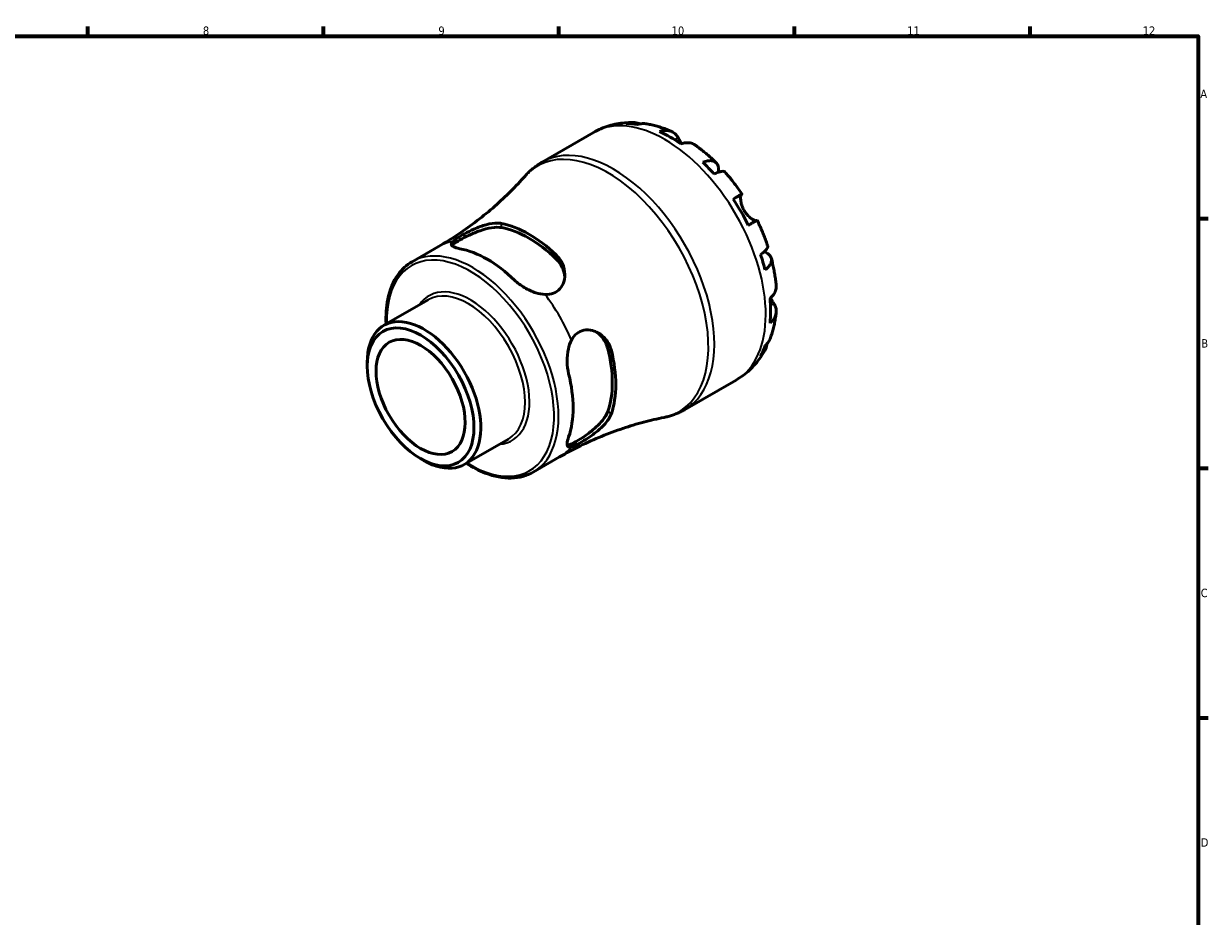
# Model space of a CAD drawing. Header units: millimetres. Extents: x 0 to 902, y 0 to 594.
# Tile 5 of 5: x 471 to 824, y 312 to 578. Entities that reach past the tile are written whole.
import ezdxf

# ---------------------------------------------------------------- set-up
doc = ezdxf.new("R2010")
doc.units = ezdxf.units.MM
for name, color, linetype, lineweight in [('Border (ISO)', 7, 'Continuous', 70), ('Visible (ISO)', 7, 'Continuous', 50), ('Visible Narrow (ISO)', 7, 'Continuous', 35)]:
    doc.layers.add(name, color=color, linetype=linetype, lineweight=lineweight)
doc.styles.add('Note Text (ISO)', font='tahoma.ttf')

# ---------------------------------------------------------------- blocks, each defined once
blk = doc.blocks.new('Borders Default Border')
at = {"layer": 'Border (ISO)'}
for p, q in [((490.58, 574), (490.58, 576.9)), ((560.67, 574), (560.67, 576.9)), ((630.75, 574), (630.75, 576.9)), ((700.83, 574), (700.83, 576.9)), ((770.92, 574), (770.92, 576.9)), ((821, 519.75), (823.9, 519.75)), ((821, 445.5), (823.9, 445.5)), ((821, 371.25), (823.9, 371.25))]:
    blk.add_line(p, q, dxfattribs=at)
at = {"layer": 'Border (ISO)', "flags": 128}
blk.add_lwpolyline([(20, 20), (20, 574), (821, 574), (821, 20), (20, 20)], dxfattribs=at)
at = {"layer": 'Border (ISO)', "color": 232, "true_color": 0xca0064, "char_height": 2.5, "attachment_point": 7, "style": 'Note Text (ISO)'}
for s, insert in [('8', (524.81, 574.34)), ('9', (594.88, 574.35)), ('10', (664.29, 574.35)), ('11', (734.37, 574.4)), ('12', (804.46, 574.4)), ('A', (821.59, 555.62)), ('B', (821.89, 481.37)), ('C', (821.73, 407.08)), ('D', (821.73, 332.88))]:
    blk.add_mtext(s, dxfattribs=dict(at, insert=insert))

msp = doc.modelspace()

# ---------------------------------------------------------------- linework, layer by layer
at = {"layer": 'Visible (ISO)'}
for p, q in [((625.74, 536.55), (641.035, 545.358)), ((587.064, 506.922), (594.895, 511.432)), ((578.675, 487.985), (591.856, 495.576)), ((573.702, 475.838), (573.702, 477.005)), ((668.158, 462.891), (683.453, 471.698)), ((602.53, 446.56), (615.711, 454.151)), ((589.527, 448.356), (590.537, 447.77)), ((623.119, 444.311), (630.951, 448.821))]:
    msp.add_line(p, q, dxfattribs=at)
for centre, major_axis, start_param, end_param in [((663.835, 509.444), (-21.095, 36.633), 5.8322823, 5.9525576), ((663.835, 509.444), (-21.095, 36.633), 5.3930671, 5.6063746), ((663.835, 509.444), (-21.095, 36.633), 5.0468841, 5.1671594), ((663.835, 509.444), (-21.095, 36.633), 4.6076689, 4.8209764), ((621.797, 485.237), (18.251, -31.693), 2.0382553, 2.6780011), ((621.797, 485.237), (17.529, -30.439), 2.0245753, 2.6916811), ((609.423, 478.111), (-18.028, 31.305), 5.1757439, 5.8236978), ((663.835, 509.444), (-21.095, 36.633), 4.2614859, 4.3817613), ((663.835, 509.444), (-21.095, 36.633), 3.8222708, 4.0355783), ((590.603, 467.273), (11.928, -20.713), 5.4958534, 10.2121098), ((621.797, 485.237), (17.529, -30.439), 0.453779, 1.1208847), ((621.797, 485.237), (18.251, -31.693), 0.467459, 1.1072048), ((663.835, 509.444), (21.095, -36.633), 0.3344951, 0.4547705), ((609.423, 478.111), (-18.028, 31.305), 3.6049476, 4.2529014)]:
    msp.add_ellipse(centre, major_axis=major_axis, ratio=0.5780931, start_param=start_param, end_param=end_param, dxfattribs=at)
for major_axis in [(11.212, -19.47), (9.357, -16.248)]:
    msp.add_ellipse((589.589, 466.689), major_axis=major_axis, ratio=0.5780931, dxfattribs=at)
for points, knots in [([(641.035, 545.358), (641.755, 545.773), (642.499, 546.146), (644.021, 546.804), (644.799, 547.088), (646.374, 547.567), (647.172, 547.762), (648.774, 548.064), (649.578, 548.171), (651.184, 548.304), (651.985, 548.329), (652.781, 548.317)], [5.49972085, 5.49972085, 5.49972085, 5.49972085, 5.56615501, 5.56615501, 5.63258916, 5.63258916, 5.69902332, 5.69902332, 5.76545747, 5.76545747, 5.83189163, 5.83189163, 5.83189163, 5.83189163]), ([(650.757, 548.052), (651.32, 548.211), (651.898, 548.296), (652.981, 548.333), (653.584, 548.285), (654.452, 548.099), (654.722, 548.024), (654.985, 547.937)], [0.21343366, 0.21343366, 0.21343366, 0.21343366, 0.41600999, 0.41600999, 0.62434849, 0.62434849, 0.71922, 0.71922, 0.71922, 0.71922]), ([(656.889, 547.926), (656.467, 547.999), (656.039, 548.022), (655.15, 547.98), (654.612, 547.892), (654.076, 547.73)], [6.10244735, 6.10244735, 6.10244735, 6.10244735, 6.26990562, 6.26990562, 6.47248196, 6.47248196, 6.47248196, 6.47248196]), ([(656.889, 547.927), (657.404, 547.838), (657.915, 547.734), (658.929, 547.502), (659.432, 547.372), (660.429, 547.088), (660.924, 546.933), (661.904, 546.601), (662.39, 546.424), (663.354, 546.046), (663.832, 545.846), (664.305, 545.636)], [5.94784428, 5.94784428, 5.94784428, 5.94784428, 5.99219972, 5.99219972, 6.03655517, 6.03655517, 6.08091061, 6.08091061, 6.12526605, 6.12526605, 6.16962149, 6.16962149, 6.16962149, 6.16962149]), ([(660.653, 545.64), (661.162, 545.813), (661.659, 545.917), (662.552, 546.003), (663.029, 545.987), (663.919, 545.81), (664.332, 545.648), (665.027, 545.241), (665.372, 544.959), (665.897, 544.349), (666.097, 544.049), (666.262, 543.734)], [0.21343841, 0.21343841, 0.21343841, 0.21343841, 0.41559978, 0.41559978, 0.62400044, 0.62400044, 0.8324011, 0.8324011, 1.04178819, 1.04178819, 1.20124236, 1.20124236, 1.20124236, 1.20124236]), ([(666.262, 543.734), (666.331, 543.603), (666.406, 543.462), (666.568, 543.161), (666.655, 543.003), (666.864, 542.627), (666.989, 542.407), (667.152, 542.132), (667.18, 542.085), (667.208, 542.038)], [-0.72877811, -0.72877811, -0.72877811, -0.72877811, -0.65864576, -0.65864576, -0.58948737, -0.58948737, -0.50282865, -0.50282865, -0.48506763, -0.48506763, -0.48506763, -0.48506763]), ([(671.325, 541.597), (671.231, 541.664), (671.137, 541.725), (670.696, 541.983), (670.283, 542.145), (669.393, 542.322), (668.916, 542.338), (668.023, 542.252), (667.526, 542.148), (667.017, 541.976)], [5.814227, 5.814227, 5.814227, 5.814227, 5.87111315, 5.87111315, 6.07951382, 6.07951382, 6.28791448, 6.28791448, 6.49007585, 6.49007585, 6.49007585, 6.49007585]), ([(671.325, 541.598), (671.761, 541.288), (672.192, 540.969), (673.047, 540.316), (673.47, 539.982), (674.307, 539.297), (674.721, 538.947), (675.541, 538.233), (675.946, 537.868), (676.747, 537.124), (677.143, 536.745), (677.534, 536.359)], [0.11624927, 0.11624927, 0.11624927, 0.11624927, 0.1612114, 0.1612114, 0.20617354, 0.20617354, 0.25113567, 0.25113567, 0.2960978, 0.2960978, 0.34105993, 0.34105993, 0.34105993, 0.34105993]), ([(620.669, 532.394), (620.958, 532.722), (621.258, 533.04), (621.877, 533.659), (622.197, 533.959), (622.857, 534.538), (623.197, 534.817), (623.894, 535.352), (624.252, 535.609), (624.984, 536.098), (625.358, 536.33), (625.74, 536.55)], [5.30746464, 5.30746464, 5.30746464, 5.30746464, 5.34591588, 5.34591588, 5.38436712, 5.38436712, 5.42281837, 5.42281837, 5.46126961, 5.46126961, 5.49972085, 5.49972085, 5.49972085, 5.49972085]), ([(673.593, 536.491), (674.077, 536.683), (674.536, 536.817), (675.338, 536.97), (675.752, 537), (676.492, 536.932), (676.819, 536.833), (677.339, 536.554), (677.581, 536.348), (677.952, 535.82), (678.083, 535.497), (678.231, 534.825), (678.263, 534.413), (678.227, 533.82), (678.213, 533.677), (678.194, 533.532)], [0.2134337, 0.2134337, 0.2134337, 0.2134337, 0.41601, 0.41601, 0.6243485, 0.6243485, 0.832687, 0.832687, 1.0415719, 1.0415719, 1.2504568, 1.2504568, 1.4601279, 1.4601279, 1.5239813, 1.5239813, 1.5239813, 1.5239813]), ([(620.669, 532.394), (619.336, 530.885), (617.917, 529.373), (614.91, 526.372), (613.324, 524.884), (609.996, 521.964), (608.255, 520.532), (604.639, 517.754), (602.763, 516.408), (598.903, 513.829), (596.919, 512.597), (594.895, 511.432)], [5.30746464, 5.30746464, 5.30746464, 5.30746464, 5.34591588, 5.34591588, 5.38436712, 5.38436712, 5.42281837, 5.42281837, 5.46126961, 5.46126961, 5.49972085, 5.49972085, 5.49972085, 5.49972085]), ([(680.144, 533.607), (680.069, 533.691), (679.964, 533.749), (679.669, 533.826), (679.431, 533.832), (678.844, 533.739), (678.494, 533.64), (677.788, 533.386), (677.37, 533.21), (676.913, 532.99)], [5.70165265, 5.70165265, 5.70165265, 5.70165265, 5.85322864, 5.85322864, 6.06156713, 6.06156713, 6.26990562, 6.26990562, 6.47248196, 6.47248196, 6.47248196, 6.47248196]), ([(680.145, 533.607), (680.509, 533.196), (680.869, 532.78), (681.578, 531.936), (681.928, 531.508), (682.617, 530.642), (682.956, 530.203), (683.624, 529.316), (683.952, 528.867), (684.598, 527.961), (684.915, 527.502), (685.227, 527.04)], [0.44390917, 0.44390917, 0.44390917, 0.44390917, 0.48833164, 0.48833164, 0.5327541, 0.5327541, 0.57717656, 0.57717656, 0.62159902, 0.62159902, 0.66602149, 0.66602149, 0.66602149, 0.66602149]), ([(682.601, 525.538), (683.036, 525.788), (683.422, 526.01), (684.053, 526.372), (684.352, 526.544), (684.82, 526.811), (684.989, 526.907), (685.19, 527.021), (685.242, 527.049), (685.209, 527.028), (685.155, 526.995), (685.069, 526.945)], [0.21343841, 0.21343841, 0.21343841, 0.21343841, 0.41559978, 0.41559978, 0.62400044, 0.62400044, 0.8324011, 0.8324011, 1.04178819, 1.04178819, 1.20124236, 1.20124236, 1.20124236, 1.20124236]), ([(685.069, 526.945), (685.048, 526.932), (685.027, 526.914), (684.962, 526.835), (684.922, 526.752), (684.854, 526.517), (684.827, 526.363), (684.789, 525.915), (684.791, 525.594), (684.872, 524.786), (684.967, 524.289), (685.292, 523.237), (685.526, 522.692), (685.824, 522.177)], [-0.72474413, -0.72474413, -0.72474413, -0.72474413, -0.68292689, -0.68292689, -0.58946764, -0.58946764, -0.49014387, -0.49014387, -0.34933517, -0.34933517, -0.17856496, -0.17856496, 0, 0, 0, 0]), ([(685.824, 522.177), (685.994, 521.881), (686.184, 521.598), (686.605, 521.048), (686.838, 520.786), (687.397, 520.23), (687.723, 519.961), (688.325, 519.54), (688.595, 519.387), (688.988, 519.211), (689.127, 519.164), (689.355, 519.114), (689.444, 519.112), (689.513, 519.128), (689.516, 519.129), (689.52, 519.13)], [0, 0, 0, 0, 0.10230486, 0.10230486, 0.2116531, 0.2116531, 0.35868741, 0.35868741, 0.49861539, 0.49861539, 0.59613895, 0.59613895, 0.69034298, 0.69034298, 0.69546075, 0.69546075, 0.69546075, 0.69546075]), ([(599.218, 512.942), (599.527, 513.24), (599.981, 513.579), (601.161, 514.35), (601.856, 514.764), (603.525, 515.678), (604.488, 516.163), (606.69, 517.145), (607.935, 517.612), (610.338, 518.259), (611.501, 518.436), (612.934, 518.408), (613.313, 518.37), (613.665, 518.302)], [-2.0687487, -2.0687487, -2.0687487, -2.0687487, -1.7760894, -1.7760894, -1.4893486, -1.4893486, -1.1644041, -1.1644041, -0.7635772, -0.7635772, -0.3574767, -0.3574767, -0.1992594, -0.1992594, -0.1992594, -0.1992594]), ([(689.727, 519.246), (689.726, 519.246), (689.676, 519.218), (689.489, 519.113), (689.32, 519.017), (688.852, 518.749), (688.553, 518.578), (687.922, 518.216), (687.536, 517.994), (687.101, 517.744)], [5.6921627, 5.6921627, 5.6921627, 5.6921627, 5.87111315, 5.87111315, 6.07951382, 6.07951382, 6.28791448, 6.28791448, 6.49007585, 6.49007585, 6.49007585, 6.49007585]), ([(689.727, 519.246), (689.972, 518.744), (690.21, 518.241), (690.672, 517.228), (690.897, 516.719), (691.331, 515.697), (691.542, 515.184), (691.948, 514.154), (692.144, 513.637), (692.52, 512.6), (692.701, 512.08), (692.875, 511.559)], [0.90478121, 0.90478121, 0.90478121, 0.90478121, 0.94920516, 0.94920516, 0.9936291, 0.9936291, 1.03805305, 1.03805305, 1.082477, 1.082477, 1.12690095, 1.12690095, 1.12690095, 1.12690095]), ([(598.938, 511.663), (599.048, 511.807), (599.203, 511.963), (599.843, 512.499), (600.506, 512.931), (602.076, 513.835), (603.056, 514.349), (605.151, 515.327), (606.268, 515.788), (608.425, 516.533), (609.618, 516.854), (611.831, 517.187), (612.851, 517.196), (613.665, 517.053)], [2.2484173, 2.2484173, 2.2484173, 2.2484173, 2.4022266, 2.4022266, 2.7352547, 2.7352547, 3.0682827, 3.0682827, 3.4013108, 3.4013108, 3.7670496, 3.7670496, 4.1327884, 4.1327884, 4.1327884, 4.1327884]), ([(601.291, 510.791), (600.479, 510.943), (599.798, 511.142), (598.913, 511.602), (598.708, 511.864), (598.747, 512.374), (598.902, 512.638), (599.218, 512.942)], [1.3366091, 1.3366091, 1.3366091, 1.3366091, 1.7000206, 1.7000206, 2.0634322, 2.0634322, 2.3451082, 2.3451082, 2.3451082, 2.3451082]), ([(690.713, 509.087), (691.133, 509.371), (691.496, 509.644), (692.071, 510.125), (692.332, 510.377), (692.708, 510.835), (692.824, 511.042), (692.906, 511.333), (692.909, 511.452), (692.874, 511.558)], [0.21343366, 0.21343366, 0.21343366, 0.21343366, 0.41600999, 0.41600999, 0.62434849, 0.62434849, 0.83268698, 0.83268698, 0.98494747, 0.98494747, 0.98494747, 0.98494747]), ([(629.929, 508.937), (629.972, 508.895), (630.015, 508.853), (630.584, 508.284), (631.03, 507.698), (631.952, 506.096), (632.304, 505.026), (632.56, 502.92), (632.482, 501.877), (631.942, 500.138), (631.552, 499.417), (630.499, 498.254), (629.867, 497.818), (628.363, 497.24), (627.516, 497.124), (626.628, 497.157)], [-1.8620865, -1.8620865, -1.8620865, -1.8620865, -1.8427366, -1.8427366, -1.6026381, -1.6026381, -1.2282848, -1.2282848, -0.8687474, -0.8687474, -0.5736561, -0.5736561, -0.292848, -0.292848, 0, 0, 0, 0]), ([(629.929, 507.688), (630.743, 506.892), (631.425, 505.904), (632.202, 504.045), (632.4, 503.206), (632.466, 502.401)], [-1.39753372, -1.39753372, -1.39753372, -1.39753372, -1.03179495, -1.03179495, -0.75530325, -0.75530325, -0.75530325, -0.75530325]), ([(691.807, 509.904), (691.955, 509.844), (692.098, 509.78), (692.64, 509.511), (692.98, 509.279), (693.486, 508.818), (693.699, 508.546), (693.969, 507.963), (694.025, 507.653), (694.004, 507.066), (693.926, 506.736), (693.613, 506.064), (693.378, 505.722), (692.843, 505.108), (692.497, 504.779), (692.088, 504.457)], [5.1559849, 5.1559849, 5.1559849, 5.1559849, 5.2257877, 5.2257877, 5.4354588, 5.4354588, 5.6443437, 5.6443437, 5.8532286, 5.8532286, 6.0615671, 6.0615671, 6.2699056, 6.2699056, 6.472482, 6.472482, 6.472482, 6.472482]), ([(693.954, 507.922), (694.092, 507.39), (694.223, 506.858), (694.467, 505.791), (694.581, 505.258), (694.791, 504.191), (694.887, 503.657), (695.062, 502.589), (695.141, 502.055), (695.28, 500.989), (695.34, 500.456), (695.391, 499.923)], [1.22971803, 1.22971803, 1.22971803, 1.22971803, 1.27467611, 1.27467611, 1.31963419, 1.31963419, 1.36459227, 1.36459227, 1.40955035, 1.40955035, 1.45450843, 1.45450843, 1.45450843, 1.45450843]), ([(579.313, 488.353), (579.195, 490.982), (579.366, 493.474), (580.401, 498.57), (581.423, 501.058), (584.017, 504.679), (585.434, 505.983), (587.064, 506.922)], [4.65902321, 4.65902321, 4.65902321, 4.65902321, 4.91967324, 4.91967324, 5.24262864, 5.24262864, 5.49972085, 5.49972085, 5.49972085, 5.49972085]), ([(626.628, 497.157), (625.724, 497.192), (624.787, 497.379), (622.786, 497.999), (621.594, 498.541), (619.384, 499.863), (618.367, 500.643), (617.555, 501.425)], [0.3837267, 0.3837267, 0.3837267, 0.3837267, 0.6654027, 0.6654027, 1.0288143, 1.0288143, 1.3922259, 1.3922259, 1.3922259, 1.3922259]), ([(693.556, 496.008), (693.961, 496.361), (694.301, 496.738), (694.823, 497.466), (695.049, 497.885), (695.342, 498.741), (695.409, 499.178), (695.407, 499.69), (695.402, 499.806), (695.39, 499.923)], [0.21343841, 0.21343841, 0.21343841, 0.21343841, 0.41559978, 0.41559978, 0.62400044, 0.62400044, 0.8324011, 0.8324011, 0.89094993, 0.89094993, 0.89094993, 0.89094993]), ([(694.723, 494.439), (694.912, 494.14), (695.072, 493.818), (695.336, 493.061), (695.406, 492.622), (695.409, 491.82), (695.342, 491.383), (695.049, 490.527), (694.823, 490.108), (694.301, 489.38), (693.961, 489.003), (693.556, 488.65)], [5.50227189, 5.50227189, 5.50227189, 5.50227189, 5.66172607, 5.66172607, 5.87111315, 5.87111315, 6.07951382, 6.07951382, 6.28791448, 6.28791448, 6.49007585, 6.49007585, 6.49007585, 6.49007585]), ([(693.707, 496.143), (693.802, 495.969), (693.898, 495.802), (694.121, 495.418), (694.246, 495.21), (694.487, 494.815), (694.602, 494.63), (694.712, 494.456), (694.718, 494.447), (694.723, 494.439)], [-2.64714665, -2.64714665, -2.64714665, -2.64714665, -2.58338701, -2.58338701, -2.49547573, -2.49547573, -2.40310236, -2.40310236, -2.39831682, -2.39831682, -2.39831682, -2.39831682]), ([(695.387, 491.818), (695.333, 491.303), (695.268, 490.79), (695.115, 489.766), (695.027, 489.256), (694.826, 488.24), (694.714, 487.735), (694.463, 486.729), (694.325, 486.228), (694.022, 485.233), (693.857, 484.739), (693.678, 484.248)], [1.68441091, 1.68441091, 1.68441091, 1.68441091, 1.7287646, 1.7287646, 1.77311828, 1.77311828, 1.81747196, 1.81747196, 1.86182565, 1.86182565, 1.90617933, 1.90617933, 1.90617933, 1.90617933]), ([(634.479, 483.558), (634.893, 484.34), (635.415, 485.011), (636.675, 486.03), (637.382, 486.363), (639.009, 486.701), (639.911, 486.649), (641.861, 486.119), (642.888, 485.546), (644.649, 483.995), (645.383, 483.007), (646.073, 481.436), (646.229, 480.976), (646.346, 480.502)], [-2.0687494, -2.0687494, -2.0687494, -2.0687494, -1.7761158, -1.7761158, -1.4893761, -1.4893761, -1.1644352, -1.1644352, -0.7636132, -0.7636132, -0.3574953, -0.3574953, -0.1992595, -0.1992595, -0.1992595, -0.1992595]), ([(633.638, 473.568), (633.366, 474.664), (633.199, 475.936), (633.158, 478.511), (633.285, 479.813), (633.75, 481.855), (634.057, 482.76), (634.479, 483.558)], [1.3366091, 1.3366091, 1.3366091, 1.3366091, 1.7000206, 1.7000206, 2.0634322, 2.0634322, 2.3451082, 2.3451082, 2.3451082, 2.3451082]), ([(641.937, 485.983), (642.607, 485.52), (643.24, 484.924), (644.467, 483.315), (644.983, 482.228), (645.265, 481.124)], [3.4885272, 3.4885272, 3.4885272, 3.4885272, 3.76705264, 3.76705264, 4.13279141, 4.13279141, 4.13279141, 4.13279141]), ([(692.088, 481.892), (692.497, 482.274), (692.843, 482.694), (693.33, 483.448), (693.528, 483.838), (693.678, 484.248)], [0.21343366, 0.21343366, 0.21343366, 0.21343366, 0.41600999, 0.41600999, 0.58712471, 0.58712471, 0.58712471, 0.58712471]), ([(691.976, 480.495), (691.587, 479.791), (691.162, 479.101), (690.237, 477.759), (689.737, 477.108), (688.665, 475.856), (688.091, 475.255), (686.875, 474.117), (686.232, 473.58), (684.885, 472.58), (684.181, 472.118), (683.453, 471.698)], [2.02205028, 2.02205028, 2.02205028, 2.02205028, 2.08926586, 2.08926586, 2.15648145, 2.15648145, 2.22369703, 2.22369703, 2.29091262, 2.29091262, 2.3581282, 2.3581282, 2.3581282, 2.3581282]), ([(692.74, 482.595), (692.683, 482.311), (692.61, 482.027), (692.332, 481.172), (692.071, 480.627), (691.496, 479.709), (691.133, 479.252), (690.713, 478.846)], [5.96209639, 5.96209639, 5.96209639, 5.96209639, 6.06156713, 6.06156713, 6.26990562, 6.26990562, 6.47248196, 6.47248196, 6.47248196, 6.47248196]), ([(645.265, 462.32), (644.983, 461.541), (644.467, 460.66), (643.074, 458.906), (642.2, 458.032), (640.478, 456.535), (639.52, 455.799), (637.624, 454.474), (636.689, 453.884), (635.904, 453.432), (635.119, 452.98), (634.412, 452.624), (633.624, 452.341), (633.409, 452.286), (633.228, 452.265)], [-1.3975337, -1.3975337, -1.3975337, -1.3975337, -1.0317949, -1.0317949, -0.6660562, -0.6660562, -0.3330281, -0.3330281, 0, 0, 0, 0.3330281, 0.3330281, 0.4878827, 0.4878827, 0.4878827, 0.4878827]), ([(668.158, 462.891), (667.776, 462.671), (667.387, 462.464), (666.597, 462.076), (666.195, 461.895), (665.382, 461.561), (664.97, 461.408), (664.138, 461.128), (663.718, 461.001), (662.872, 460.776), (662.446, 460.677), (662.018, 460.591)], [2.3581282, 2.3581282, 2.3581282, 2.3581282, 2.39657944, 2.39657944, 2.43503068, 2.43503068, 2.47348193, 2.47348193, 2.51193317, 2.51193317, 2.55038441, 2.55038441, 2.55038441, 2.55038441]), ([(630.951, 448.821), (632.974, 449.986), (635.036, 451.084), (639.204, 453.128), (641.309, 454.075), (645.527, 455.808), (647.639, 456.595), (651.835, 458.008), (653.919, 458.633), (658.023, 459.727), (660.044, 460.195), (662.018, 460.591)], [2.3581282, 2.3581282, 2.3581282, 2.3581282, 2.39657944, 2.39657944, 2.43503068, 2.43503068, 2.47348193, 2.47348193, 2.51193317, 2.51193317, 2.55038441, 2.55038441, 2.55038441, 2.55038441]), ([(646.346, 461.698), (646.332, 461.656), (646.317, 461.614), (646.107, 461.048), (645.822, 460.509), (644.894, 459.126), (644.143, 458.283), (642.444, 456.7), (641.501, 455.951), (639.723, 454.685), (638.904, 454.153), (637.368, 453.224), (636.674, 452.837), (635.42, 452.206), (634.895, 451.984), (634.479, 451.867)], [-1.8621594, -1.8621594, -1.8621594, -1.8621594, -1.8427706, -1.8427706, -1.6026235, -1.6026235, -1.2282766, -1.2282766, -0.8687572, -0.8687572, -0.5736757, -0.5736757, -0.2928639, -0.2928639, -0.0000723, -0.0000723, -0.0000723, -0.0000723]), ([(634.479, 451.867), (634.057, 451.748), (633.75, 451.748), (633.285, 451.975), (633.158, 452.287), (633.199, 453.29), (633.366, 453.982), (633.638, 454.764)], [0.3837267, 0.3837267, 0.3837267, 0.3837267, 0.6654027, 0.6654027, 1.0288143, 1.0288143, 1.3922259, 1.3922259, 1.3922259, 1.3922259]), ([(623.119, 444.311), (621.188, 443.199), (618.963, 442.605), (614.122, 442.487), (611.497, 442.994), (606.949, 444.742), (605.049, 445.72), (603.168, 446.928)], [2.3581282, 2.3581282, 2.3581282, 2.3581282, 2.66279493, 2.66279493, 2.97743852, 2.97743852, 3.19882584, 3.19882584, 3.19882584, 3.19882584])]:
    msp.add_open_spline(points, degree=3, knots=knots, dxfattribs=at)
at = {"layer": 'Visible Narrow (ISO)'}
for p, q in [((666.262, 543.734), (665.249, 543.151)), ((685.069, 526.945), (682.608, 525.528)), ((613.665, 517.053), (613.665, 518.302)), ((629.929, 508.937), (629.929, 507.688)), ((694.723, 494.439), (693.694, 493.846)), ((645.265, 481.124), (646.346, 480.502)), ((646.346, 461.698), (645.265, 462.32))]:
    msp.add_line(p, q, dxfattribs=at)
for centre, major_axis, start_param, end_param in [((662.244, 508.528), (-21.209, 36.83), 3.1415927, 6.2831853), ((646.949, 499.72), (21.209, -36.83), 0, 3.1415927), ((645.384, 498.819), (-21.063, 36.576), 2.9493364, 6.4754415), ((605.092, 475.617), (18.028, -31.305), 0, 3.1415927), ((612.923, 480.126), (-18.028, 31.305), 6.0660287, 6.2831853), ((604.438, 475.24), (-17.566, 30.504), 2.317223, 7.1075549), ((604.438, 475.24), (12.389, -21.514), 6.0093523, 9.698611), ((603.784, 474.863), (-11.928, 20.713), 3.1415927, 6.2831853), ((612.923, 480.126), (18.028, -31.305), 1.3536397, 1.7918204), ((612.923, 480.126), (18.028, -31.305), 0, 0.221024)]:
    msp.add_ellipse(centre, major_axis=major_axis, ratio=0.5780931, start_param=start_param, end_param=end_param, dxfattribs=at)

# ---------------------------------------------------------------- block references
msp.add_blockref('Borders Default Border', (0, 0))

doc.saveas('drawing.dxf')
